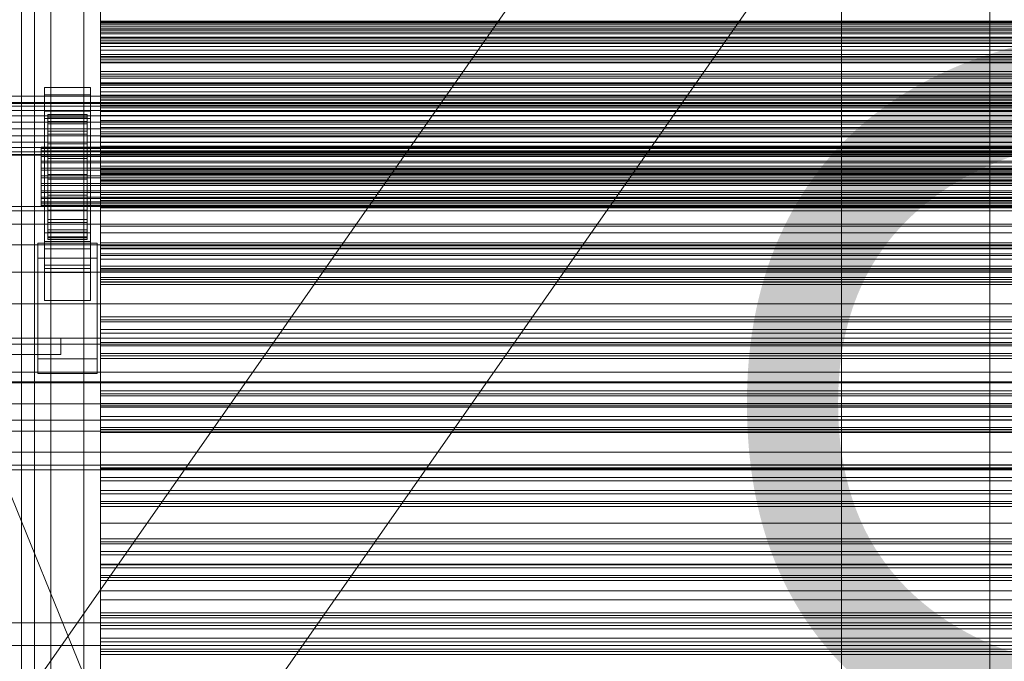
# Model space of a CAD drawing. Header units: millimetres. Extents: x -3490 to 61924, y -72580 to 6847.
# Tile 182 of 256: x -1274 to -976, y -33612 to -33417. Entities that reach past the tile are written whole.
import ezdxf

# ---------------------------------------------------------------- set-up
doc = ezdxf.new("R2010")
doc.units = ezdxf.units.MM
for name, color, linetype, lineweight in [('COTAS_O', 1, 'Continuous', 0), ('COTAS_P', 1, 'Continuous', 0), ('frontal_C03', 7, 'Continuous', 0), ('frontal_dosificador', 7, 'Continuous', 0), ('frontal_mezcladora', 7, 'Continuous', 0), ('frontal_secador', 7, 'Continuous', 0), ('frontal_tolva', 7, 'Continuous', 0)]:
    doc.layers.add(name, color=color, linetype=linetype, lineweight=lineweight)
doc.dimstyles.new('R19_100', dxfattribs={"dimtxt": 250, "dimasz": 150, "dimexe": 150, "dimexo": 80, "dimgap": 100, "dimtad": 1, "dimtih": 1, "dimtoh": 1, "dimdsep": 46, "dimcen": 0.09, "dimadec": 0, "dimazin": 0, "dimtfac": 1, "dimtdec": 4, "dimtofl": 0, "dimtmove": 0, "dimatfit": 3, "dimfxl": 1, "dimtolj": 1, "dimtzin": 0, "dimarcsym": 0})

# ---------------------------------------------------------------- blocks, each defined once
blk = doc.blocks.new('DIM_R29_55')
at = {"layer": 'COTAS_P'}
for p, q in [((-3300, -33120), (-3150, -33075)), ((-60, -33120), (-210, -33075)), ((-3300, -34020), (-3300, -33120)), ((-3300, -33120), (-60, -33120)), ((-3300, -33120), (-3150, -33165)), ((-60, -33120), (-210, -33165)), ((-60, -34020), (-60, -33120))]:
    blk.add_line(p, q, dxfattribs=at)
blk.add_text('3240 P', height=250, dxfattribs=at).set_placement((-1680, -33020))
blk = doc.blocks.new('DIM_R29_56')
at = {"layer": 'COTAS_O'}
for p, q in [((-1725, -31700), (-1025, -31700)), ((-1025, -31700), (-1070, -31850)), ((-1025, -34400), (-1025, -31700)), ((-1025, -31700), (-980, -31850)), ((-1025, -34400), (-1070, -34250)), ((-1025, -34400), (-980, -34250)), ((-1725, -34400), (-1025, -34400))]:
    blk.add_line(p, q, dxfattribs=at)
blk.add_text('2700 O', height=250, rotation=90, dxfattribs=at).set_placement((-1125, -33050))
blk = doc.blocks.new('DIM_R29_57')
at = {"layer": 'COTAS_O'}
for p, q in [((-1725, -33700), (-1575, -33655)), ((1725, -33700), (1575, -33655)), ((-1725, -34400), (-1725, -33700)), ((-1725, -33700), (1725, -33700)), ((-1725, -33700), (-1575, -33745)), ((1725, -33700), (1575, -33745)), ((1725, -34400), (1725, -33700))]:
    blk.add_line(p, q, dxfattribs=at)
blk.add_text('3450 O', height=250, dxfattribs=at).set_placement((0, -33600))
blk = doc.blocks.new('DIM_R29_64')
at = {"layer": 'COTAS_O'}
for p, q in [((-1400, -33000), (-700, -33000)), ((-700, -33000), (-745, -33150)), ((-700, -36000), (-700, -33000)), ((-700, -33000), (-655, -33150)), ((-700, -36000), (-745, -35850)), ((-700, -36000), (-655, -35850)), ((-1400, -36000), (-700, -36000))]:
    blk.add_line(p, q, dxfattribs=at)
blk.add_text('3000 O', height=250, rotation=90, dxfattribs=at).set_placement((-800, -34500))

msp = doc.modelspace()

# ---------------------------------------------------------------- linework, layer by layer
at = {"layer": 'frontal_C03'}
for p, q in [((-1274, -34875.113), (-1274, -32314.944)), ((-1270, -32314.944), (-1270, -34875.113)), ((-1270, -34879.011), (-1270, -32318.841)), ((-1274, -32441.623), (-1274, -35001.792)), ((-1270, -35001.792), (-1270, -32441.623)), ((-1250, -33418.78), (-1250, -33417.245)), ((-1250, -33417.245), (-1250, -33418.126)), ((1250, -33417.245), (-1250, -33417.245)), ((-1250, -33418.126), (-1250, -33421.087)), ((1250, -33418.126), (-1250, -33418.126)), ((-1250, -33422.145), (-1250, -33418.78)), ((1250, -33418.78), (-1250, -33418.78)), ((-1250, -33421.087), (-1250, -33424.997)), ((1250, -33421.087), (-1250, -33421.087)), ((-1250, -33426.054), (-1250, -33422.145)), ((-1250, -33422.145), (1250, -33422.145)), ((-1250, -33424.997), (-1250, -33428.361)), ((1250, -33424.997), (-1250, -33424.997)), ((-1250, -33429.015), (-1250, -33426.054)), ((1250, -33426.054), (-1250, -33426.054)), ((-1250, -33428.361), (-1250, -33429.896)), ((1250, -33428.361), (-1250, -33428.361)), ((-1250, -33429.896), (-1250, -33429.015)), ((1250, -33429.015), (-1250, -33429.015)), ((1250, -33429.896), (-1250, -33429.896)), ((-1250, -33433.359), (-1250, -33432.562)), ((-1250, -33432.562), (-1250, -33433.944)), ((-1250, -33432.562), (1250, -33432.562)), ((-1250, -33436.282), (-1250, -33433.359)), ((-1250, -33433.359), (1250, -33433.359)), ((-1250, -33433.944), (-1250, -33437.411)), ((-1250, -33433.944), (1250, -33433.944)), ((-1267, -33439.659), (-1267, -33437.413)), ((-1267, -33437.413), (-1253, -33437.413)), ((-1267, -33484.187), (-1267, -33437.413)), ((-1253, -33437.413), (-1253, -33439.659)), ((-1253, -33437.413), (-1253, -33484.187)), ((-1250, -33441.13), (-1250, -33436.282)), ((-1250, -33436.282), (1250, -33436.282)), ((-1250, -33437.411), (-1250, -33442.727)), ((-1250, -33437.411), (1250, -33437.411)), ((-1253, -33439.659), (-1267, -33439.659)), ((-1267, -33439.659), (-1267, -33486.433)), ((-1253, -33486.433), (-1253, -33439.659)), ((-1250, -33441.237), (-1250, -33439.703)), ((-1250, -33439.703), (-1250, -33440.584)), ((1250, -33439.703), (-1250, -33439.703)), ((-1250, -33440.584), (-1250, -33443.545)), ((1250, -33440.584), (-1250, -33440.584)), ((-1250, -33447.574), (-1250, -33441.13)), ((-1250, -33441.13), (1250, -33441.13)), ((-1250, -33444.602), (-1250, -33441.237)), ((1250, -33441.237), (-1250, -33441.237)), ((-1250, -33442.727), (-1250, -33449.53)), ((-1250, -33442.727), (1250, -33442.727)), ((-1250, -33443.545), (-1250, -33447.454)), ((1250, -33443.545), (-1250, -33443.545)), ((-1267, -33446.846), (-1267, -33444.6)), ((-1267, -33444.6), (-1253, -33444.6)), ((-1267, -33491.374), (-1267, -33444.6)), ((-1253, -33446.846), (-1267, -33446.846)), ((-1267, -33446.846), (-1267, -33493.62)), ((-1266, -33455.548), (-1266, -33445.554)), ((-1266, -33445.554), (-1266, -33446.374)), ((-1266, -33445.554), (-1254, -33445.554)), ((-1266, -33446.027), (-1266, -33445.554)), ((-1266, -33455.772), (-1266, -33446.027)), ((-1266, -33446.027), (-1254, -33446.027)), ((-1266, -33447.763), (-1266, -33446.027)), ((-1266, -33455.936), (-1266, -33446.374)), ((-1266, -33446.374), (-1266, -33448.433)), ((-1266, -33446.374), (-1254, -33446.374)), ((-1254, -33446.374), (-1254, -33445.554)), ((-1254, -33445.554), (-1254, -33455.548)), ((-1254, -33445.554), (-1254, -33446.027)), ((-1254, -33446.027), (-1254, -33455.772)), ((-1254, -33446.027), (-1254, -33447.763)), ((-1254, -33448.433), (-1254, -33446.374)), ((-1254, -33446.374), (-1254, -33455.936)), ((-1253, -33444.6), (-1253, -33446.846)), ((-1253, -33444.6), (-1253, -33491.374)), ((-1253, -33493.62), (-1253, -33446.846)), ((-1250, -33448.512), (-1250, -33444.602)), ((-1250, -33444.602), (1250, -33444.602)), ((-1266, -33456.594), (-1266, -33447.763)), ((-1266, -33447.763), (-1254, -33447.763)), ((-1266, -33450.641), (-1266, -33447.763)), ((-1266, -33456.911), (-1266, -33448.433)), ((-1266, -33448.433), (-1266, -33451.589)), ((-1266, -33448.433), (-1254, -33448.433)), ((-1254, -33447.763), (-1254, -33456.594)), ((-1254, -33447.763), (-1254, -33450.641)), ((-1254, -33451.589), (-1254, -33448.433)), ((-1254, -33448.433), (-1254, -33456.911)), ((-1250, -33447.454), (-1250, -33450.819)), ((1250, -33447.454), (-1250, -33447.454)), ((-1250, -33455.174), (-1250, -33447.574)), ((-1250, -33447.574), (1250, -33447.574)), ((-1250, -33451.473), (-1250, -33448.512)), ((1250, -33448.512), (-1250, -33448.512)), ((-1250, -33449.53), (-1250, -33457.356)), ((-1250, -33449.53), (1250, -33449.53)), ((-1266, -33457.957), (-1266, -33450.641)), ((-1266, -33450.641), (-1254, -33450.641)), ((-1266, -33454.467), (-1266, -33450.641)), ((-1266, -33458.407), (-1266, -33451.589)), ((-1266, -33451.589), (-1266, -33455.629)), ((-1266, -33451.589), (-1254, -33451.589)), ((-1254, -33450.641), (-1254, -33457.957)), ((-1254, -33450.641), (-1254, -33454.467)), ((-1254, -33455.629), (-1254, -33451.589)), ((-1254, -33451.589), (-1254, -33458.407)), ((-1250, -33450.819), (-1250, -33452.354)), ((1250, -33450.819), (-1250, -33450.819)), ((-1250, -33452.354), (-1250, -33451.473)), ((1250, -33451.473), (-1250, -33451.473)), ((1250, -33452.354), (-1250, -33452.354)), ((-1268, -33455.772), (-1268, -33455.548)), ((-1268, -33455.548), (-1268, -33455.936)), ((-1268, -33455.548), (1268, -33455.548)), ((-1268, -33456.594), (-1268, -33455.772)), ((-1268, -33455.772), (1268, -33455.772)), ((-1266, -33459.77), (-1266, -33454.467)), ((-1266, -33454.467), (-1254, -33454.467)), ((-1266, -33458.98), (-1266, -33454.467)), ((-1266, -33455.936), (-1266, -33455.548)), ((-1254, -33455.548), (-1266, -33455.548)), ((-1266, -33455.548), (-1266, -33455.772)), ((-1266, -33460.32), (-1266, -33455.629)), ((-1266, -33455.629), (-1266, -33460.275)), ((-1266, -33455.629), (-1254, -33455.629)), ((-1254, -33455.772), (-1266, -33455.772)), ((-1266, -33455.772), (-1266, -33456.594)), ((-1254, -33454.467), (-1254, -33459.77)), ((-1254, -33454.467), (-1254, -33458.98)), ((-1254, -33455.548), (-1254, -33455.936)), ((-1254, -33455.772), (-1254, -33455.548)), ((-1254, -33460.275), (-1254, -33455.629)), ((-1254, -33455.629), (-1254, -33460.32)), ((-1254, -33456.594), (-1254, -33455.772)), ((-1250, -33463.413), (-1250, -33455.174)), ((-1250, -33455.174), (1250, -33455.174)), ((-1268, -33455.936), (-1268, -33456.911)), ((-1268, -33455.936), (1268, -33455.936)), ((-1268, -33457.957), (-1268, -33456.594)), ((-1268, -33456.594), (1268, -33456.594)), ((-1268, -33456.911), (-1268, -33458.407)), ((-1268, -33456.911), (1268, -33456.911)), ((-1268, -33459.77), (-1268, -33457.957)), ((-1268, -33457.957), (1268, -33457.957)), ((-1268, -33458.407), (-1268, -33460.32)), ((-1268, -33458.407), (1268, -33458.407)), ((-1266, -33456.911), (-1266, -33455.936)), ((-1254, -33455.936), (-1266, -33455.936)), ((-1254, -33456.594), (-1266, -33456.594)), ((-1266, -33456.594), (-1266, -33457.957)), ((-1266, -33458.407), (-1266, -33456.911)), ((-1254, -33456.911), (-1266, -33456.911)), ((-1254, -33457.957), (-1266, -33457.957)), ((-1266, -33457.957), (-1266, -33459.77)), ((-1266, -33460.32), (-1266, -33458.407)), ((-1254, -33458.407), (-1266, -33458.407)), ((-1254, -33455.936), (-1254, -33456.911)), ((-1254, -33457.957), (-1254, -33456.594)), ((-1254, -33456.911), (-1254, -33458.407)), ((-1254, -33459.77), (-1254, -33457.957)), ((-1254, -33458.407), (-1254, -33460.32)), ((-1250, -33457.356), (-1250, -33465.671)), ((1250, -33457.356), (-1250, -33457.356)), ((-1268, -33461.907), (-1268, -33459.77)), ((-1268, -33459.77), (1268, -33459.77)), ((-1268, -33460.32), (-1268, -33462.521)), ((-1268, -33460.32), (1268, -33460.32)), ((-1266, -33461.907), (-1266, -33458.98)), ((-1266, -33458.98), (-1254, -33458.98)), ((-1266, -33463.872), (-1266, -33458.98)), ((-1254, -33459.77), (-1266, -33459.77)), ((-1266, -33459.77), (-1266, -33461.907)), ((-1266, -33460.275), (-1266, -33462.521)), ((-1254, -33460.275), (-1266, -33460.275)), ((-1266, -33460.275), (-1266, -33465.212)), ((-1266, -33462.521), (-1266, -33460.32)), ((-1254, -33460.32), (-1266, -33460.32)), ((-1254, -33458.98), (-1254, -33461.907)), ((-1254, -33458.98), (-1254, -33463.872)), ((-1254, -33461.907), (-1254, -33459.77)), ((-1254, -33462.521), (-1254, -33460.275)), ((-1254, -33465.212), (-1254, -33460.275)), ((-1254, -33460.32), (-1254, -33462.521)), ((-1268, -33464.224), (-1268, -33461.907)), ((-1268, -33461.907), (1268, -33461.907)), ((-1268, -33462.521), (-1268, -33464.86)), ((1268, -33462.521), (-1268, -33462.521)), ((-1268, -33466.563), (-1268, -33464.224)), ((-1268, -33464.224), (1268, -33464.224)), ((-1254, -33461.907), (-1266, -33461.907)), ((-1266, -33461.907), (-1266, -33464.224)), ((-1266, -33462.521), (-1254, -33462.521)), ((-1266, -33464.86), (-1266, -33462.521)), ((-1266, -33464.224), (-1266, -33463.872)), ((-1266, -33463.872), (-1254, -33463.872)), ((-1266, -33468.809), (-1266, -33463.872)), ((-1254, -33464.224), (-1266, -33464.224)), ((-1266, -33464.224), (-1266, -33466.563)), ((-1254, -33464.224), (-1254, -33461.907)), ((-1254, -33462.521), (-1254, -33464.86)), ((-1254, -33463.872), (-1254, -33464.224)), ((-1254, -33463.872), (-1254, -33468.809)), ((-1254, -33466.563), (-1254, -33464.224)), ((-1250, -33463.695), (-1250, -33462.16)), ((-1250, -33462.16), (-1250, -33463.042)), ((1250, -33462.16), (-1250, -33462.16)), ((-1250, -33463.042), (-1250, -33466.003)), ((1250, -33463.042), (-1250, -33463.042)), ((-1250, -33471.728), (-1250, -33463.413)), ((-1250, -33463.413), (1250, -33463.413)), ((-1250, -33467.06), (-1250, -33463.695)), ((1250, -33463.695), (-1250, -33463.695)), ((-1268, -33464.86), (-1268, -33467.177)), ((-1268, -33464.86), (1268, -33464.86)), ((-1268, -33468.764), (-1268, -33466.563)), ((-1268, -33466.563), (1268, -33466.563)), ((-1268, -33467.177), (-1268, -33469.314)), ((-1268, -33467.177), (1268, -33467.177)), ((-1266, -33467.177), (-1266, -33464.86)), ((-1266, -33464.86), (-1266, -33465.212)), ((-1254, -33464.86), (-1266, -33464.86)), ((-1266, -33465.212), (-1266, -33470.104)), ((-1266, -33465.212), (-1254, -33465.212)), ((-1266, -33466.563), (-1266, -33468.809)), ((-1254, -33466.563), (-1266, -33466.563)), ((-1266, -33466.563), (-1266, -33468.764)), ((-1266, -33469.314), (-1266, -33467.177)), ((-1266, -33467.177), (-1266, -33470.104)), ((-1254, -33467.177), (-1266, -33467.177)), ((-1254, -33465.212), (-1254, -33464.86)), ((-1254, -33464.86), (-1254, -33467.177)), ((-1254, -33470.104), (-1254, -33465.212)), ((-1254, -33468.809), (-1254, -33466.563)), ((-1254, -33468.764), (-1254, -33466.563)), ((-1254, -33470.104), (-1254, -33467.177)), ((-1254, -33467.177), (-1254, -33469.314)), ((-1250, -33465.671), (-1250, -33473.91)), ((-1250, -33465.671), (1250, -33465.671)), ((-1250, -33466.003), (-1250, -33469.912)), ((1250, -33466.003), (-1250, -33466.003)), ((-1250, -33470.969), (-1250, -33467.06)), ((-1250, -33467.06), (1250, -33467.06)), ((-1268, -33470.677), (-1268, -33468.764)), ((-1268, -33468.764), (1268, -33468.764)), ((-1268, -33469.314), (-1268, -33471.127)), ((-1268, -33469.314), (1268, -33469.314)), ((-1268, -33472.173), (-1268, -33470.677)), ((-1268, -33470.677), (1268, -33470.677)), ((-1266, -33468.764), (-1266, -33473.456)), ((-1254, -33468.764), (-1266, -33468.764)), ((-1266, -33468.764), (-1266, -33470.677)), ((-1266, -33468.809), (-1254, -33468.809)), ((-1266, -33473.456), (-1266, -33468.809)), ((-1266, -33471.127), (-1266, -33469.314)), ((-1266, -33469.314), (-1266, -33474.617)), ((-1254, -33469.314), (-1266, -33469.314)), ((-1266, -33470.104), (-1266, -33474.617)), ((-1266, -33470.104), (-1254, -33470.104)), ((-1266, -33470.677), (-1266, -33477.495)), ((-1254, -33470.677), (-1266, -33470.677)), ((-1266, -33470.677), (-1266, -33472.173)), ((-1254, -33473.456), (-1254, -33468.764)), ((-1254, -33470.677), (-1254, -33468.764)), ((-1254, -33468.809), (-1254, -33473.456)), ((-1254, -33474.617), (-1254, -33469.314)), ((-1254, -33469.314), (-1254, -33471.127)), ((-1254, -33474.617), (-1254, -33470.104)), ((-1254, -33477.495), (-1254, -33470.677)), ((-1254, -33472.173), (-1254, -33470.677)), ((-1250, -33469.912), (-1250, -33473.277)), ((1250, -33469.912), (-1250, -33469.912)), ((-1268, -33471.127), (-1268, -33472.49)), ((-1268, -33471.127), (1268, -33471.127)), ((-1268, -33473.148), (-1268, -33472.173)), ((-1268, -33472.173), (1268, -33472.173)), ((-1268, -33472.49), (-1268, -33473.312)), ((-1268, -33472.49), (1268, -33472.49)), ((-1268, -33473.536), (-1268, -33473.148)), ((-1268, -33473.148), (1268, -33473.148)), ((-1268, -33473.312), (-1268, -33473.536)), ((-1268, -33473.312), (1268, -33473.312)), ((-1268, -33473.536), (1268, -33473.536)), ((-1266, -33472.49), (-1266, -33471.127)), ((-1266, -33471.127), (-1266, -33478.443)), ((-1254, -33471.127), (-1266, -33471.127)), ((-1266, -33472.173), (-1266, -33480.651)), ((-1254, -33472.173), (-1266, -33472.173)), ((-1266, -33472.173), (-1266, -33473.148)), ((-1266, -33473.312), (-1266, -33472.49)), ((-1266, -33472.49), (-1266, -33481.321)), ((-1254, -33472.49), (-1266, -33472.49)), ((-1266, -33473.148), (-1266, -33482.71)), ((-1254, -33473.148), (-1266, -33473.148)), ((-1266, -33473.148), (-1266, -33473.536)), ((-1266, -33473.536), (-1266, -33473.312)), ((-1266, -33473.312), (-1266, -33483.057)), ((-1254, -33473.312), (-1266, -33473.312)), ((-1266, -33473.456), (-1254, -33473.456)), ((-1266, -33477.495), (-1266, -33473.456)), ((-1266, -33473.536), (-1266, -33483.53)), ((-1254, -33473.536), (-1266, -33473.536)), ((-1254, -33478.443), (-1254, -33471.127)), ((-1254, -33471.127), (-1254, -33472.49)), ((-1254, -33480.651), (-1254, -33472.173)), ((-1254, -33473.148), (-1254, -33472.173)), ((-1254, -33481.321), (-1254, -33472.49)), ((-1254, -33472.49), (-1254, -33473.312)), ((-1254, -33482.71), (-1254, -33473.148)), ((-1254, -33473.536), (-1254, -33473.148)), ((-1254, -33483.057), (-1254, -33473.312)), ((-1254, -33473.312), (-1254, -33473.536)), ((-1254, -33473.456), (-1254, -33477.495)), ((-1254, -33483.53), (-1254, -33473.536)), ((-1250, -33473.93), (-1250, -33470.969)), ((1250, -33470.969), (-1250, -33470.969)), ((-1250, -33479.554), (-1250, -33471.728)), ((-1250, -33471.728), (1250, -33471.728)), ((-1250, -33473.277), (-1250, -33474.812)), ((1250, -33473.277), (-1250, -33473.277)), ((-1266, -33474.617), (-1266, -33478.443)), ((-1266, -33474.617), (-1254, -33474.617)), ((-1254, -33478.443), (-1254, -33474.617)), ((-1250, -33473.91), (-1250, -33481.51)), ((-1250, -33473.91), (1250, -33473.91)), ((-1250, -33474.812), (-1250, -33473.93)), ((1250, -33473.93), (-1250, -33473.93)), ((1250, -33474.812), (-1250, -33474.812)), ((-1266, -33477.495), (-1254, -33477.495)), ((-1266, -33480.651), (-1266, -33477.495)), ((-1266, -33478.443), (-1266, -33481.321)), ((-1266, -33478.443), (-1254, -33478.443)), ((-1254, -33477.495), (-1254, -33480.651)), ((-1254, -33481.321), (-1254, -33478.443)), ((-1250, -33486.357), (-1250, -33479.554)), ((-1250, -33479.554), (1250, -33479.554)), ((-1267, -33492.344), (-1267, -33481.565)), ((-1267, -33481.565), (-1253, -33481.565)), ((-1267, -33491.309), (-1267, -33481.565)), ((-1266, -33480.651), (-1254, -33480.651)), ((-1266, -33482.71), (-1266, -33480.651)), ((-1266, -33481.321), (-1266, -33483.057)), ((-1266, -33481.321), (-1254, -33481.321)), ((-1266, -33482.71), (-1254, -33482.71)), ((-1266, -33483.53), (-1266, -33482.71)), ((-1254, -33480.651), (-1254, -33482.71)), ((-1254, -33483.057), (-1254, -33481.321)), ((-1254, -33482.71), (-1254, -33483.53)), ((-1253, -33481.565), (-1253, -33492.344)), ((-1253, -33481.565), (-1253, -33491.309)), ((-1250, -33481.51), (-1250, -33487.954)), ((-1250, -33481.51), (1250, -33481.51)), ((-1269, -33489.2), (-1269, -33484.709)), ((-1269, -33484.709), (-1251, -33484.709)), ((-1269, -33519.789), (-1269, -33484.709)), ((-1253, -33484.187), (-1267, -33484.187)), ((-1267, -33484.187), (-1267, -33486.433)), ((-1266, -33483.057), (-1266, -33483.53)), ((-1266, -33483.057), (-1254, -33483.057)), ((-1266, -33483.53), (-1254, -33483.53)), ((-1254, -33483.53), (-1254, -33483.057)), ((-1253, -33486.433), (-1253, -33484.187)), ((-1251, -33484.709), (-1251, -33489.2)), ((-1251, -33484.709), (-1251, -33519.789)), ((-1250, -33486.153), (-1250, -33484.618)), ((-1250, -33484.618), (-1250, -33485.499)), ((1250, -33484.618), (-1250, -33484.618)), ((-1250, -33485.499), (-1250, -33488.46)), ((1250, -33485.499), (-1250, -33485.499)), ((-1267, -33486.433), (-1253, -33486.433)), ((-1250, -33489.517), (-1250, -33486.153)), ((1250, -33486.153), (-1250, -33486.153)), ((-1250, -33491.673), (-1250, -33486.357)), ((-1250, -33486.357), (1250, -33486.357)), ((-1250, -33487.954), (-1250, -33492.802)), ((-1250, -33487.954), (1250, -33487.954)), ((-1250, -33488.46), (-1250, -33492.37)), ((1250, -33488.46), (-1250, -33488.46)), ((-1251, -33489.2), (-1269, -33489.2)), ((-1269, -33524.281), (-1269, -33489.2)), ((-1253, -33491.309), (-1267, -33491.309)), ((-1267, -33491.309), (-1267, -33502.089)), ((-1253, -33491.374), (-1267, -33491.374)), ((-1267, -33491.374), (-1267, -33493.62)), ((-1253, -33502.089), (-1253, -33491.309)), ((-1253, -33493.62), (-1253, -33491.374)), ((-1251, -33524.281), (-1251, -33489.2)), ((-1250, -33493.427), (-1250, -33489.517)), ((-1250, -33489.517), (1250, -33489.517)), ((-1250, -33495.14), (-1250, -33491.673)), ((-1250, -33491.673), (1250, -33491.673)), ((-1253, -33492.344), (-1267, -33492.344)), ((-1267, -33492.344), (-1267, -33502.089)), ((-1267, -33493.62), (-1253, -33493.62)), ((-1253, -33502.089), (-1253, -33492.344)), ((-1250, -33492.37), (-1250, -33495.734)), ((1250, -33492.37), (-1250, -33492.37)), ((-1250, -33492.802), (-1250, -33495.725)), ((-1250, -33492.802), (1250, -33492.802)), ((-1250, -33496.388), (-1250, -33493.427)), ((1250, -33493.427), (-1250, -33493.427)), ((-1250, -33496.522), (-1250, -33495.14)), ((-1250, -33495.14), (1250, -33495.14)), ((-1250, -33495.725), (-1250, -33496.522)), ((-1250, -33495.725), (1250, -33495.725)), ((-1250, -33495.734), (-1250, -33497.269)), ((1250, -33495.734), (-1250, -33495.734)), ((-1250, -33497.269), (-1250, -33496.388)), ((1250, -33496.388), (-1250, -33496.388)), ((-1250, -33496.522), (1250, -33496.522)), ((1250, -33497.269), (-1250, -33497.269)), ((-1267, -33502.089), (-1253, -33502.089)), ((-1250, -33508.61), (-1250, -33507.076)), ((-1250, -33507.076), (-1250, -33507.957)), ((1250, -33507.076), (-1250, -33507.076)), ((-1250, -33507.957), (-1250, -33510.918)), ((1250, -33507.957), (-1250, -33507.957)), ((-1250, -33511.975), (-1250, -33508.61)), ((1250, -33508.61), (-1250, -33508.61)), ((-1250, -33510.918), (-1250, -33514.827)), ((1250, -33510.918), (-1250, -33510.918)), ((-1250, -33515.885), (-1250, -33511.975)), ((-1250, -33511.975), (1250, -33511.975)), ((-1500, -33515.356), (1500, -33515.356)), ((-1250, -33514.827), (-1250, -33518.192)), ((1250, -33514.827), (-1250, -33514.827)), ((-1250, -33518.845), (-1250, -33515.885)), ((1250, -33515.885), (-1250, -33515.885)), ((-1250, -33518.192), (-1250, -33519.727)), ((1250, -33518.192), (-1250, -33518.192)), ((-1251, -33519.789), (-1269, -33519.789)), ((-1269, -33519.789), (-1269, -33524.281)), ((-1251, -33524.281), (-1251, -33519.789)), ((-1250, -33519.727), (-1250, -33518.845)), ((1250, -33518.845), (-1250, -33518.845)), ((1250, -33519.727), (-1250, -33519.727)), ((-1269, -33524.281), (-1251, -33524.281)), ((1500, -33526.765), (-1500, -33526.765)), ((1500, -33527.05), (-1500, -33527.05)), ((-1250, -33531.068), (-1250, -33529.533)), ((-1250, -33529.533), (-1250, -33530.415)), ((1250, -33529.533), (-1250, -33529.533)), ((-1250, -33530.415), (-1250, -33533.375)), ((1250, -33530.415), (-1250, -33530.415)), ((-1250, -33534.433), (-1250, -33531.068)), ((1250, -33531.068), (-1250, -33531.068)), ((-1250, -33533.375), (-1250, -33537.285)), ((1250, -33533.375), (-1250, -33533.375)), ((-1250, -33538.342), (-1250, -33534.433)), ((-1250, -33534.433), (1250, -33534.433)), ((-1500, -33538.458), (1500, -33538.458)), ((-1250, -33537.285), (-1250, -33540.65)), ((1250, -33537.285), (-1250, -33537.285)), ((-1250, -33541.303), (-1250, -33538.342)), ((1250, -33538.342), (-1250, -33538.342)), ((-1250, -33540.65), (-1250, -33542.184)), ((1250, -33540.65), (-1250, -33540.65)), ((-1250, -33542.184), (-1250, -33541.303)), ((1250, -33541.303), (-1250, -33541.303)), ((1250, -33542.184), (-1250, -33542.184)), ((-1250, -33553.526), (-1250, -33551.991)), ((-1250, -33551.991), (-1250, -33552.872)), ((1250, -33551.991), (-1250, -33551.991)), ((-1250, -33552.872), (-1250, -33555.833)), ((1250, -33552.872), (-1250, -33552.872)), ((-1250, -33556.89), (-1250, -33553.526)), ((1250, -33553.526), (-1250, -33553.526)), ((-1250, -33555.833), (-1250, -33559.742)), ((1250, -33555.833), (-1250, -33555.833)), ((-1250, -33560.8), (-1250, -33556.89)), ((-1250, -33556.89), (1250, -33556.89)), ((-1250, -33559.742), (-1250, -33563.107)), ((1250, -33559.742), (-1250, -33559.742)), ((-1250, -33563.761), (-1250, -33560.8)), ((1250, -33560.8), (-1250, -33560.8)), ((-1250, -33563.107), (-1250, -33564.642)), ((1250, -33563.107), (-1250, -33563.107)), ((-1250, -33564.642), (-1250, -33563.761)), ((1250, -33563.761), (-1250, -33563.761)), ((1250, -33564.642), (-1250, -33564.642)), ((-1250, -33575.983), (-1250, -33574.448)), ((-1250, -33574.448), (-1250, -33575.33)), ((1250, -33574.448), (-1250, -33574.448)), ((-1250, -33575.33), (-1250, -33578.291)), ((1250, -33575.33), (-1250, -33575.33)), ((-1250, -33579.348), (-1250, -33575.983)), ((1250, -33575.983), (-1250, -33575.983)), ((-1250, -33578.291), (-1250, -33582.2)), ((1250, -33578.291), (-1250, -33578.291)), ((-1250, -33583.257), (-1250, -33579.348)), ((-1250, -33579.348), (1250, -33579.348)), ((-1250, -33582.2), (-1250, -33585.565)), ((1250, -33582.2), (-1250, -33582.2)), ((-1250, -33586.218), (-1250, -33583.257)), ((1250, -33583.257), (-1250, -33583.257)), ((-1250, -33585.565), (-1250, -33587.1)), ((1250, -33585.565), (-1250, -33585.565)), ((-1250, -33587.1), (-1250, -33586.218)), ((1250, -33586.218), (-1250, -33586.218)), ((1250, -33587.1), (-1250, -33587.1)), ((-1250, -33598.441), (-1250, -33596.906)), ((-1250, -33596.906), (-1250, -33597.787)), ((1250, -33596.906), (-1250, -33596.906)), ((-1250, -33597.787), (-1250, -33600.748)), ((1250, -33597.787), (-1250, -33597.787)), ((-1250, -33601.806), (-1250, -33598.441)), ((1250, -33598.441), (-1250, -33598.441)), ((-1250, -33600.748), (-1250, -33604.658)), ((1250, -33600.748), (-1250, -33600.748)), ((-1250, -33605.715), (-1250, -33601.806)), ((-1250, -33601.806), (1250, -33601.806)), ((-1250, -33604.658), (-1250, -33608.022)), ((1250, -33604.658), (-1250, -33604.658)), ((-1250, -33608.676), (-1250, -33605.715)), ((1250, -33605.715), (-1250, -33605.715)), ((-1250, -33608.022), (-1250, -33609.557)), ((1250, -33608.022), (-1250, -33608.022)), ((-1250, -33609.557), (-1250, -33608.676)), ((1250, -33608.676), (-1250, -33608.676)), ((1250, -33609.557), (-1250, -33609.557))]:
    msp.add_line(p, q, dxfattribs=at)
at = {"layer": 'frontal_dosificador'}
for p, q in [((-1180, -33800), (-1750, -32400)), ((-230, -33440), (-1770, -33440))]:
    msp.add_line(p, q, dxfattribs=at)
at = {"layer": 'frontal_mezcladora'}
msp.add_line((-980, -35980), (-980, -33390), dxfattribs=at)
at = {"layer": 'frontal_secador'}
for p, q in [((-1270, -35980), (-1270, -33075)), ((-1265, -35980), (-1265, -33075)), ((-1255, -33617), (-1255, -33377)), ((-1255, -33377), (-1255, -33446)), ((-1250, -33377), (-1250, -33617)), ((-1250, -33446), (-1250, -33377)), ((-1250, -33417.728), (-1250, -33414)), ((-1250, -33414.728), (-1250, -33417.728)), ((-1250, -33414.728), (-1250, -33417.588)), ((-1250, -33417.588), (1250, -33417.588)), ((-1250, -33417.588), (-1250, -33420.588)), ((-1250, -33417.588), (-1250, -33419.387)), ((-1250, -33419.918), (-1250, -33417.611)), ((1250, -33417.611), (-1250, -33417.611)), ((1250, -33417.728), (-1250, -33417.728)), ((-1250, -33420.588), (-1250, -33417.728)), ((-1250, -33419.387), (1250, -33419.387)), ((-1250, -33419.387), (-1250, -33422.387)), ((-1250, -33419.387), (-1250, -33420)), ((-1250, -33423.65), (-1250, -33419.918)), ((1250, -33419.918), (-1250, -33419.918)), ((-1250, -33420), (1250, -33420)), ((-1250, -33420), (-1250, -33423)), ((1250, -33420.588), (-1250, -33420.588)), ((-1250, -33422.387), (-1250, -33420.588)), ((1250, -33422.387), (-1250, -33422.387)), ((-1250, -33423), (-1250, -33422.387)), ((1250, -33423), (-1250, -33423)), ((-1250, -33423.65), (-1250, -33427.382)), ((-1250, -33423.65), (1250, -33423.65)), ((-1250, -33424), (-1250, -33436)), ((1250, -33424), (-1250, -33424)), ((-1250, -33428), (-1250, -33424)), ((-1250, -33427.382), (-1250, -33429.689)), ((1250, -33427.382), (-1250, -33427.382)), ((-1250, -33440), (-1250, -33428)), ((-1250, -33428), (1250, -33428)), ((1250, -33429.689), (-1250, -33429.689)), ((-1250, -33436.709), (-1250, -33434)), ((1250, -33434), (-1250, -33434)), ((-1250, -33434.545), (-1250, -33434)), ((-1250, -33436.144), (-1250, -33434.545)), ((1250, -33434.545), (-1250, -33434.545)), ((-1250, -33436), (-1250, -33676)), ((1250, -33436), (-1250, -33436)), ((-1250, -33442), (-1250, -33436)), ((-1250, -33436), (-1250, -33440)), ((-1250, -33438.686), (-1250, -33436.144)), ((1250, -33436.144), (-1250, -33436.144)), ((-1250, -33444.651), (-1250, -33436.709)), ((1250, -33436.709), (-1250, -33436.709)), ((-1250, -33442), (-1250, -33438.686)), ((1250, -33438.686), (-1250, -33438.686)), ((1250, -33440), (-1250, -33440)), ((1320, -33442), (-1320, -33442)), ((1320, -33442.273), (-1320, -33442.273)), ((1320, -33443.072), (-1320, -33443.072)), ((-1250, -33445.859), (-1250, -33442)), ((1250, -33442), (-1250, -33442)), ((-1250, -33442), (-1250, -33682)), ((-1250, -33446), (-1250, -33442)), ((1320, -33444.343), (-1320, -33444.343)), ((1320, -33446), (-1320, -33446)), ((-1255, -33446), (-1255, -33686)), ((-1250, -33446), (-1255, -33446)), ((-1250, -33457.285), (-1250, -33444.651)), ((1250, -33444.651), (-1250, -33444.651)), ((-1250, -33450), (-1250, -33445.859)), ((1250, -33445.859), (-1250, -33445.859)), ((-1250, -33686), (-1250, -33446)), ((-1250, -33446), (1250, -33446)), ((1320, -33447.929), (-1320, -33447.929)), ((-1320, -33450), (1320, -33450)), ((1320, -33452.071), (-1320, -33452.071)), ((-1250, -33450), (-1250, -33454.141)), ((-1250, -33450), (1250, -33450)), ((1320, -33454), (-1320, -33454)), ((1320, -33455.657), (-1320, -33455.657)), ((-1250, -33454.141), (-1250, -33458)), ((1250, -33454.141), (-1250, -33454.141)), ((1320, -33456.928), (-1320, -33456.928)), ((1320, -33457.727), (-1320, -33457.727)), ((1320, -33458), (-1320, -33458)), ((-1250, -33473.75), (-1250, -33457.285)), ((1250, -33457.285), (-1250, -33457.285)), ((-1250, -33458), (-1250, -33461.314)), ((1250, -33458), (-1250, -33458)), ((-1250, -33461.314), (-1250, -33463.856)), ((1250, -33461.314), (-1250, -33461.314)), ((-1250, -33463.856), (-1250, -33465.455)), ((1250, -33463.856), (-1250, -33463.856)), ((-1250, -33465.455), (-1250, -33466)), ((1250, -33465.455), (-1250, -33465.455)), ((1250, -33466), (-1250, -33466)), ((1360, -33473.5), (-1360, -33473.5)), ((-1250, -33492.924), (-1250, -33473.75)), ((1250, -33473.75), (-1250, -33473.75)), ((1360, -33474.863), (-1360, -33474.863)), ((1360, -33478.859), (-1360, -33478.859)), ((1360, -33485.216), (-1360, -33485.216)), ((1360, -33493.5), (-1360, -33493.5)), ((-1250, -33513.5), (-1250, -33492.924)), ((1250, -33492.924), (-1250, -33492.924)), ((1360, -33503.147), (-1360, -33503.147)), ((-1360, -33513.5), (1360, -33513.5)), ((-1325, -33513.5), (-1262, -33513.5)), ((-1262, -33518.5), (-1262, -33513.5)), ((-1250, -33513.5), (-1250, -33534.076)), ((-1250, -33513.5), (1250, -33513.5)), ((-1325, -33518.5), (-1262, -33518.5)), ((1360, -33523.853), (-1360, -33523.853)), ((1360, -33533.5), (-1360, -33533.5)), ((-1250, -33534.076), (-1250, -33553.25)), ((1250, -33534.076), (-1250, -33534.076)), ((1360, -33541.784), (-1360, -33541.784)), ((1360, -33548.141), (-1360, -33548.141)), ((1360, -33552.137), (-1360, -33552.137)), ((1360, -33553.5), (-1360, -33553.5)), ((-1250, -33553.25), (-1250, -33569.715)), ((1250, -33553.25), (-1250, -33553.25)), ((-1250, -33569.715), (-1250, -33582.349)), ((1250, -33569.715), (-1250, -33569.715)), ((-1250, -33582.349), (-1250, -33590.291)), ((1250, -33582.349), (-1250, -33582.349)), ((-1250, -33590.291), (-1250, -33593)), ((1250, -33590.291), (-1250, -33590.291)), ((1250, -33593), (-1250, -33593))]:
    msp.add_line(p, q, dxfattribs=at)
at = {"layer": 'frontal_tolva'}
for p, q in [((-1769.584, -34332.806), (-722.584, -32835.806)), ((-1720.416, -34367.194), (-673.416, -32870.194)), ((1725, -33600), (-1725, -33600)), ((1725, -33606.849), (-1725, -33606.849))]:
    msp.add_line(p, q, dxfattribs=at)

# ---------------------------------------------------------------- dimensions: what is measured, and where the dimension line sits
at = {"layer": 'COTAS_O'}
for p1, p2, distance, picture, middle in [((-1725, -34400), (-1725, -31700), -700, 'DIM_R29_56', (-1025, -33050)), ((-1400, -36000), (-1400, -33000), -700, 'DIM_R29_64', (-700, -34500)), ((-1725, -34400), (1725, -34400), 700, 'DIM_R29_57', (0, -33700))]:
    dim = msp.add_aligned_dim(p1=p1, p2=p2, distance=distance, text='<> O', dimstyle='R19_100', dxfattribs=at)
    dim.commit()
    dim.dimension.update_dxf_attribs({"geometry": picture, "text_midpoint": middle})
at = {"layer": 'COTAS_P'}
dim = msp.add_aligned_dim(p1=(-3300, -34020), p2=(-60, -34020), distance=900, text='<> P', dimstyle='R19_100', dxfattribs=at)
dim.commit()
dim.dimension.update_dxf_attribs({"geometry": 'DIM_R29_55', "text_midpoint": (-1680, -33120)})

doc.saveas('drawing.dxf')
